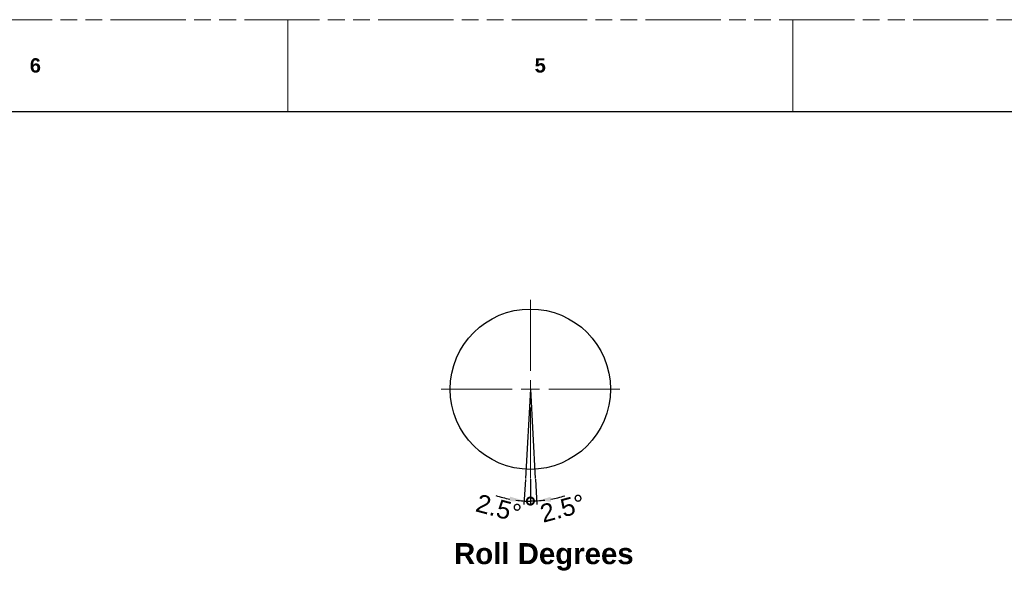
# Model space of a CAD drawing. Header units: millimetres. Extents: x 3925 to 5043, y -86 to 778.
# Tile 90 of 157: x 4270 to 4542, y 625 to 778. Entities that reach past the tile are written whole.
import ezdxf

# ---------------------------------------------------------------- set-up
doc = ezdxf.new("R2010")
doc.units = ezdxf.units.MM
doc.header["$LTSCALE"] = 46.255
doc.header["$PDMODE"] = 3
doc.header["$PDSIZE"] = 1
doc.linetypes.add('PHANTOM', pattern=[0.8, 0.45, -0.05, 0.1, -0.05, 0.1, -0.05])
doc.layers.get('0').update_dxf_attribs({"linetype": 'CONTINUOUS'})
doc.layers.get('Defpoints').update_dxf_attribs({"linetype": 'CONTINUOUS'})
doc.layers.add('AM_5', color=3, linetype='CONTINUOUS', lineweight=25)
doc.styles.add('SLDTEXTSTYLE0', font='arialbd.ttf', dxfattribs={"height": 5.5})
doc.styles.add('SLDTEXTSTYLE2', font='arial.ttf')
doc.styles.get("Standard").update_dxf_attribs({"font": 'txt', "width": 0.7})
doc.dimstyles.new('STANDARD$2', dxfattribs={"dimtxt": 2.5, "dimasz": 2, "dimexe": 1, "dimexo": 0.2, "dimtad": 1, "dimzin": 0, "dimdsep": 46, "dimtxsty": 'STANDARD', "dimcen": 0.09, "dimazin": 0, "dimtol": 1, "dimtp": 0.01, "dimtm": 0.01, "dimtfac": 1, "dimtofl": 0, "dimtmove": 0, "dimatfit": 3, "dimfxl": 1, "dimtolj": 1, "dimtzin": 0, "dimarcsym": 0})

# ---------------------------------------------------------------- blocks, each defined once
blk = doc.blocks.new('SW_CENTERMARKSYMBOL_0')
at = {"color": 0, "linetype": 'Continuous', "lineweight": 0}
for p, q in [((0, 5.08), (0, 24.73)), ((-5.08, 0), (-24.73, 0)), ((0, 0), (-2.54, 0)), ((0, 0), (0, 2.54)), ((0, 0), (0, -2.54)), ((0, 0), (2.54, 0)), ((5.08, 0), (24.73, 0)), ((0, -5.08), (0, -24.73))]:
    blk.add_line(p, q, dxfattribs=at)
blk = doc.blocks.new('_DotSmall')
at = {"color": 0, "linetype": 'ByBlock', "const_width": 0.5}
blk.add_lwpolyline([(-0.0625, 0, 1), (0.0625, 0, 1)], format="xyb", close=True, dxfattribs=at)
blk = doc.blocks.new('*D56')
at = {"layer": 'AM_5', "color": 0, "lineweight": -2}
for p, q in [((4409.7, 650.31), (4409.32, 643.38)), ((4411.09, 650.35), (4411.09, 643.33))]:
    blk.add_line(p, q, dxfattribs=at)
for start, end in [(252.01, 259.4213), (270, 277.4113)]:
    blk.add_arc((4411.09, 675.28), 30.95, start, end, dxfattribs=at)
at = {"layer": 'AM_5', "color": 0}
blk.add_solid([(4405.48, 645.52), (4405.33, 644.19), (4409.38, 644.38)], dxfattribs=at)
at = {"layer": 'Defpoints', "color": 0}
for p in [(4411.09, 675.28), (4411.09, 670.2), (4409.72, 650.51), (4411.09, 650.55), (4410.52, 644.34)]:
    blk.add_point(p, dxfattribs=at)
at = {"layer": 'AM_5', "color": 0, "lineweight": -2, "xscale": 4, "yscale": 4, "zscale": 4, "rotation": 180.0000000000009}
blk.add_blockref('_DotSmall', (4411.09, 644.33), dxfattribs=at)
at = {"layer": 'AM_5', "color": 0, "insert": (4402.3, 642.3), "char_height": 5, "attachment_point": 5, "rotation": 345.0776, "style": 'SLDTEXTSTYLE2'}
blk.add_mtext('\\A1;2.5%%d', dxfattribs=at)
blk = doc.blocks.new('*D57')
at = {"layer": 'AM_5', "color": 0, "lineweight": -2}
for p, q in [((4411.09, 650.35), (4411.09, 643.28)), ((4412.46, 650.34), (4412.84, 643.32))]:
    blk.add_line(p, q, dxfattribs=at)
for start, end in [(280.5449, 287.9429), (262.602, 270)]:
    blk.add_arc((4411.09, 675.28), 31, start, end, dxfattribs=at)
at = {"layer": 'AM_5', "color": 0}
blk.add_solid([(4416.84, 644.14), (4416.68, 645.46), (4412.79, 644.32)], dxfattribs=at)
at = {"layer": 'Defpoints', "color": 0}
for p in [(4411.09, 675.28), (4411.09, 670.2), (4411.09, 650.55), (4412.45, 650.54), (4411.65, 644.28)]:
    blk.add_point(p, dxfattribs=at)
at = {"layer": 'AM_5', "color": 0, "lineweight": -2, "xscale": 4, "yscale": 4, "zscale": 4, "rotation": 1.279e-12}
blk.add_blockref('_DotSmall', (4411.09, 644.28), dxfattribs=at)
at = {"layer": 'AM_5', "color": 2, "insert": (4420, 642.28), "char_height": 5, "attachment_point": 5, "rotation": 15.115, "style": 'SLDTEXTSTYLE2'}
blk.add_mtext('\\A1;2.5%%d', dxfattribs=at)

msp = doc.modelspace()

# ---------------------------------------------------------------- linework, layer by layer
at = {"color": 7, "linetype": 'PHANTOM', "lineweight": 0}
msp.add_line((3924.9114, 777.5606), (5042.5114, 777.5606), dxfattribs=at)
at = {"color": 7, "linetype": 'Continuous', "lineweight": 0}
for p, q in [((4344.0114, 777.5606), (4344.0114, 752.1606)), ((4483.7114, 777.5606), (4483.7114, 752.1606))]:
    msp.add_line(p, q, dxfattribs=at)
at = {"color": 7, "linetype": 'Continuous', "lineweight": 30}
msp.add_line((3937.6114, 752.1606), (5029.8114, 752.1606), dxfattribs=at)
for q in [(4409.7044, 650.5837), (4412.446, 650.539)]:
    msp.add_line((4411.086, 675.2758), q)
msp.add_circle((4411.086, 675.2758), 22.1901)

# ---------------------------------------------------------------- block references
at = {"color": 7, "linetype": 'Continuous', "lineweight": 0}
msp.add_blockref('SW_CENTERMARKSYMBOL_0', (4411.086, 675.2758), dxfattribs=at)

# ---------------------------------------------------------------- texts
at = {"color": 7, "linetype": 'Continuous', "lineweight": 0, "attachment_point": 1, "style": 'SLDTEXTSTYLE0'}
for s, insert, char_height in [('6', (4272.5739, 766.8898), 3.9688), ('5', (4412.2739, 766.8898), 3.9688), ('Roll Degrees', (4389.9553, 632.6609), 5.820833)]:
    msp.add_mtext(s, dxfattribs=dict(at, insert=insert, char_height=char_height))

# ---------------------------------------------------------------- dimensions: what is measured, and where the dimension line sits
at = {"layer": 'AM_5', "color": 2}
for base, line2, override, picture, middle in [((4410.5158, 644.3359), ((4411.086, 675.2758), (4409.7155, 650.5108)), {"dimtxt": 5, "dimasz": 4, "dimtad": 4, "dimtxsty": 'SLDTEXTSTYLE2', "dimblk2": 'DotSmall', "dimsah": 1, "dimcen": 7.569, "dimadec": 0, "dimtol": 0, "dimtdec": 4, "dimatfit": 2, "dimarcsym": 1}, '*D56', (4403.1173, 645.3743)), ((4411.6535, 644.2802), ((4411.086, 675.2758), (4412.446, 650.539)), {"dimtxt": 5, "dimasz": 4, "dimtad": 4, "dimtxsty": 'SLDTEXTSTYLE2', "dimblk1": 'DotSmall', "dimsah": 1, "dimcen": 7.569, "dimclrt": 2, "dimadec": 0, "dimtol": 0, "dimtdec": 4, "dimatfit": 2, "dimarcsym": 1}, '*D57', (4419.1697, 645.3475))]:
    dim = msp.add_angular_dim_2l(base=base, line1=((4411.086, 670.1958), (4411.086, 650.5457)), line2=line2, text='2.5%%d', dimstyle='STANDARD$2', override=override, dxfattribs=at)
    dim.commit()
    dim.dimension.update_dxf_attribs({"geometry": picture, "text_midpoint": middle, "dimtype": 162})

doc.saveas('drawing.dxf')
